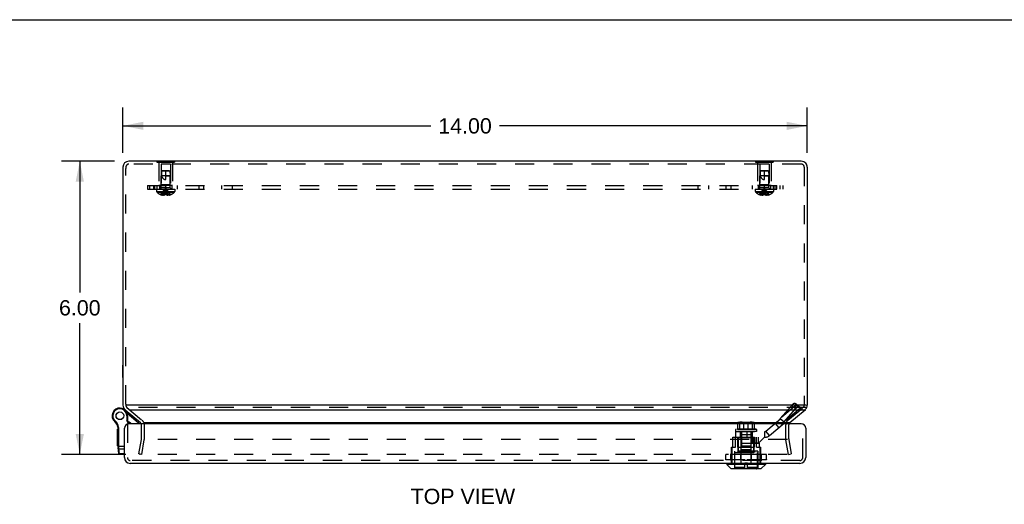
# Model space of a CAD drawing. Header units: inches. Extents: x 0 to 71, y 0 to 45.9.
# Tile 7 of 11: x 15.3 to 35.5, y 36 to 45.9. Entities that reach past the tile are written whole.
import ezdxf

# ---------------------------------------------------------------- set-up
doc = ezdxf.new("R2010")
doc.units = ezdxf.units.IN
doc.header["$LTSCALE"] = 3.902609
doc.header["$MEASUREMENT"] = 0
doc.linetypes.add('HIDDEN', pattern=[0.2, 0.1, -0.1])
doc.layers.get('0').update_dxf_attribs({"linetype": 'CONTINUOUS'})
for name, color, linetype in [('DEFAULT_2', 8, 'HIDDEN'), ('DIMENSIONS', 7, 'CONTINUOUS'), ('DOOR_ASSEMBLY', 7, 'CONTINUOUS'), ('SUBPANEL', 7, 'CONTINUOUS')]:
    doc.layers.add(name, color=color, linetype=linetype)
doc.styles.get("Standard").update_dxf_attribs({"font": 'arial.ttf'})
doc.dimstyles.new('DIMSTYLE_1', dxfattribs={"dimtxt": 0.313043, "dimasz": 0.417391, "dimexe": 0.09, "dimexo": 0.07, "dimgap": 0.0375, "dimtad": 0, "dimtih": 1, "dimtoh": 1, "dimzin": 4, "dimdsep": 46, "dimtxsty": 'Standard', "dimblk": '_FILLED', "dimblk1": '_FILLED', "dimblk2": '_FILLED', "dimcen": 0.09, "dimadec": 3, "dimazin": 1, "dimtfac": 1, "dimtdec": 3, "dimtofl": 0, "dimtmove": 0, "dimatfit": 3, "dimldrblk": '_FILLED', "dimfxl": 0, "dimtolj": 1, "dimtzin": 4, "dimarcsym": 0})

# ---------------------------------------------------------------- blocks, each defined once
blk = doc.blocks.new('_FILLED')
at = {"color": 0, "linetype": 'ByBlock'}
blk.add_solid([(0, 0), (-1, 0.2), (-1, -0.2)], dxfattribs=at)
blk = doc.blocks.new('*D12')
at = {"layer": 'DIMENSIONS', "color": 2, "linetype": 'Continuous'}
for p, q in [((17.272, 43.017), (16.186, 43.017)), ((16.561, 43.017), (16.561, 40.33)), ((16.561, 37.017), (16.561, 39.704)), ((17.506, 37.017), (16.186, 37.017))]:
    blk.add_line(p, q, dxfattribs=at)
at = {"layer": 'DIMENSIONS', "color": 2, "linetype": 'Continuous', "xscale": 0.4173913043, "yscale": 0.4173913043, "zscale": 0.4173913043}
for p, rotation in [((16.561, 43.017), 90), ((16.561, 37.017), 270)]:
    blk.add_blockref('_FILLED', p, dxfattribs=dict(at, rotation=rotation))
at = {"layer": 'DIMENSIONS', "color": 2, "linetype": 'Continuous', "insert": (16.561, 40.174), "char_height": 0.313, "width": 0.85069, "attachment_point": 2, "line_spacing_factor": 0.9}
blk.add_mtext('6.00', dxfattribs=at)
blk = doc.blocks.new('*D13')
at = {"layer": 'DIMENSIONS', "color": 2, "linetype": 'Continuous'}
for p, q in [((17.444, 43.189), (17.444, 44.116)), ((31.444, 43.189), (31.444, 44.116)), ((17.444, 43.741), (23.741, 43.741)), ((31.444, 43.741), (25.148, 43.741))]:
    blk.add_line(p, q, dxfattribs=at)
at = {"layer": 'DIMENSIONS', "color": 2, "linetype": 'Continuous', "xscale": 0.4173913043, "yscale": 0.4173913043, "zscale": 0.4173913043, "rotation": 180}
blk.add_blockref('_FILLED', (17.444, 43.741), dxfattribs=at)
at = {"layer": 'DIMENSIONS', "color": 2, "linetype": 'Continuous', "xscale": 0.4173913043, "yscale": 0.4173913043, "zscale": 0.4173913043}
blk.add_blockref('_FILLED', (31.444, 43.741), dxfattribs=at)
at = {"layer": 'DIMENSIONS', "color": 2, "linetype": 'Continuous', "insert": (24.444, 43.897), "char_height": 0.313, "width": 1.09391, "attachment_point": 2, "line_spacing_factor": 0.9}
blk.add_mtext('14.00', dxfattribs=at)

msp = doc.modelspace()

# ---------------------------------------------------------------- linework, layer by layer
at = {"color": 7, "linetype": 'Continuous'}
for p, q in [((0, 45.913), (70.957, 45.913)), ((18.139, 43.021), (18.139, 43.017)), ((18.139, 43.021), (18.499, 43.021)), ((18.229, 43.021), (18.229, 43.017)), ((18.409, 43.021), (18.409, 43.017)), ((18.499, 43.021), (18.499, 43.017)), ((30.389, 43.021), (30.749, 43.021)), ((30.389, 43.021), (30.389, 43.017)), ((30.479, 43.021), (30.479, 43.017)), ((30.659, 43.021), (30.659, 43.017)), ((30.749, 43.021), (30.749, 43.017)), ((17.44, 38.59), (17.44, 38.846)), ((17.44, 38.846), (17.444, 38.846)), ((17.44, 38.59), (17.444, 38.59)), ((17.506, 38.024), (17.504, 38.024)), ((31.088, 37.669), (31.401, 37.932)), ((17.785, 37.682), (17.785, 37.682))]:
    msp.add_line(p, q, dxfattribs=at)
at = {"color": 3, "linetype": 'Continuous'}
for p, q in [((31.324, 43.017), (17.564, 43.017)), ((17.444, 42.897), (17.444, 38.024)), ((31.444, 42.897), (31.444, 38.024)), ((17.487, 37.932), (17.8, 37.669)), ((31.424, 38.024), (17.506, 38.024)), ((17.57, 37.932), (31.419, 37.932)), ((17.883, 37.669), (31.103, 37.669))]:
    msp.add_line(p, q, dxfattribs=at)
for centre, start, end in [((17.564, 42.897), 90, 180), ((31.324, 42.897), 0, 40.4107), ((17.564, 38.024), 180, 230), ((31.324, 38.024), 338.6316, 360)]:
    msp.add_arc(centre, 0.12, start, end, dxfattribs=at)
at = {"color": 7, "linetype": 'Continuous'}
for centre, radius, start, end in [((31.324, 42.897), 0.12, 40.4107, 90), ((31.324, 38.024), 0.12, 310, 338.6316), ((31.126, 37.623), 0.06, 130, 152.7669)]:
    msp.add_arc(centre, radius, start, end, dxfattribs=at)
at = {"layer": 'DEFAULT_2', "color": 8, "linetype": 'HIDDEN'}
for p, q in [((31.324, 42.957), (17.564, 42.957)), ((18.139, 43.017), (18.139, 43)), ((18.139, 43), (18.499, 43)), ((18.179, 43), (18.179, 42.521)), ((18.224, 42.959), (18.224, 42.531)), ((18.414, 42.959), (18.224, 42.959)), ((18.229, 43.017), (18.229, 43)), ((18.409, 43.017), (18.409, 43)), ((18.414, 42.959), (18.414, 42.531)), ((18.459, 43), (18.459, 42.521)), ((18.499, 43.017), (18.499, 43)), ((30.389, 43.017), (30.389, 43)), ((30.389, 43), (30.749, 43)), ((30.429, 43), (30.429, 42.521)), ((30.664, 42.959), (30.474, 42.959)), ((30.474, 42.959), (30.474, 42.531)), ((30.479, 43.017), (30.479, 43)), ((30.659, 43.017), (30.659, 43)), ((30.664, 42.959), (30.664, 42.531)), ((30.709, 43), (30.709, 42.521)), ((30.749, 43.017), (30.749, 43)), ((17.504, 42.897), (17.504, 42.871)), ((17.504, 38.044), (17.504, 42.871)), ((18.234, 42.811), (18.225, 42.721)), ((18.225, 42.474), (18.225, 42.721)), ((18.413, 42.721), (18.225, 42.721)), ((18.245, 42.821), (18.234, 42.811)), ((18.234, 42.811), (18.24, 42.816)), ((18.404, 42.811), (18.234, 42.811)), ((18.24, 42.816), (18.245, 42.821)), ((18.393, 42.821), (18.245, 42.821)), ((18.319, 42.641), (18.319, 42.821)), ((18.319, 42.721), (18.413, 42.721)), ((18.393, 42.821), (18.404, 42.811)), ((18.404, 42.811), (18.413, 42.721)), ((18.413, 42.474), (18.413, 42.721)), ((30.484, 42.811), (30.475, 42.721)), ((30.663, 42.721), (30.475, 42.721)), ((30.475, 42.474), (30.475, 42.721)), ((30.495, 42.821), (30.484, 42.811)), ((30.484, 42.811), (30.49, 42.816)), ((30.654, 42.811), (30.484, 42.811)), ((30.49, 42.816), (30.495, 42.821)), ((30.643, 42.821), (30.495, 42.821)), ((30.569, 42.641), (30.569, 42.821)), ((30.569, 42.721), (30.663, 42.721)), ((30.643, 42.821), (30.654, 42.811)), ((30.654, 42.811), (30.663, 42.721)), ((30.663, 42.474), (30.663, 42.721)), ((31.384, 42.897), (31.384, 38.024)), ((18.459, 42.521), (18.179, 42.521)), ((18.224, 42.531), (18.214, 42.521)), ((18.414, 42.531), (18.224, 42.531)), ((18.414, 42.531), (18.424, 42.521)), ((30.709, 42.521), (30.429, 42.521)), ((30.474, 42.531), (30.464, 42.521)), ((30.664, 42.531), (30.474, 42.531)), ((30.664, 42.531), (30.674, 42.521)), ((18.133, 42.446), (18.133, 42.4)), ((18.133, 42.446), (18.506, 42.446)), ((18.133, 42.4), (18.506, 42.4)), ((18.139, 42.385), (18.499, 42.385)), ((18.22, 42.333), (18.22, 42.333)), ((18.22, 42.333), (18.221, 42.333)), ((18.304, 42.333), (18.221, 42.333)), ((18.413, 42.474), (18.225, 42.474)), ((18.251, 42.333), (18.251, 42.323)), ((18.284, 42.333), (18.284, 42.318)), ((18.304, 42.333), (18.306, 42.355)), ((18.304, 42.333), (18.304, 42.333)), ((18.304, 42.333), (18.304, 42.323)), ((18.328, 42.397), (18.325, 42.418)), ((18.33, 42.377), (18.328, 42.398)), ((18.332, 42.355), (18.33, 42.377)), ((18.335, 42.333), (18.332, 42.355)), ((18.335, 42.333), (18.335, 42.333)), ((18.335, 42.333), (18.335, 42.323)), ((18.417, 42.333), (18.335, 42.333)), ((18.335, 42.323), (18.337, 42.322)), ((18.354, 42.333), (18.354, 42.318)), ((18.388, 42.333), (18.388, 42.323)), ((18.417, 42.333), (18.418, 42.333)), ((18.418, 42.333), (18.419, 42.333)), ((18.506, 42.446), (18.506, 42.4)), ((30.383, 42.446), (30.756, 42.446)), ((30.383, 42.446), (30.383, 42.4)), ((30.383, 42.4), (30.756, 42.4)), ((30.389, 42.385), (30.749, 42.385)), ((30.47, 42.333), (30.47, 42.333)), ((30.471, 42.333), (30.47, 42.333)), ((30.554, 42.333), (30.471, 42.333)), ((30.663, 42.474), (30.475, 42.474)), ((30.501, 42.333), (30.501, 42.323)), ((30.534, 42.333), (30.534, 42.318)), ((30.554, 42.333), (30.556, 42.355)), ((30.554, 42.333), (30.554, 42.323)), ((30.554, 42.333), (30.554, 42.333)), ((30.579, 42.333), (30.574, 42.333)), ((30.578, 42.397), (30.575, 42.418)), ((30.58, 42.377), (30.578, 42.398)), ((30.579, 42.333), (30.585, 42.333)), ((30.582, 42.355), (30.58, 42.377)), ((30.585, 42.333), (30.582, 42.355)), ((30.667, 42.333), (30.585, 42.333)), ((30.585, 42.333), (30.585, 42.323)), ((30.585, 42.333), (30.585, 42.333)), ((30.604, 42.333), (30.604, 42.318)), ((30.638, 42.333), (30.638, 42.323)), ((30.668, 42.333), (30.667, 42.333)), ((30.668, 42.333), (30.669, 42.333)), ((30.756, 42.446), (30.756, 42.4)), ((17.504, 38.044), (17.504, 38.024)), ((17.526, 37.978), (17.839, 37.715)), ((31.419, 37.978), (17.57, 37.978)), ((31.049, 37.715), (31.363, 37.978)), ((17.822, 37.335), (17.822, 37.623)), ((17.882, 37.335), (17.882, 37.623)), ((31.006, 37.335), (31.006, 37.623)), ((31.066, 37.335), (31.066, 37.623)), ((17.769, 37.027), (17.821, 37.324)), ((17.828, 37.017), (17.88, 37.314)), ((31.039, 37.324), (17.894, 37.324)), ((31.061, 37.017), (31.008, 37.314)), ((31.067, 37.324), (31.12, 37.027)), ((17.828, 37.017), (17.769, 37.027)), ((31.037, 37.017), (17.798, 37.017)), ((31.061, 37.017), (31.12, 37.027))]:
    msp.add_line(p, q, dxfattribs=at)
for points in [[(18.234, 42.811), (18.233, 42.8), (18.233, 42.788), (18.232, 42.776), (18.232, 42.765), (18.232, 42.753), (18.233, 42.742), (18.234, 42.731), (18.235, 42.721)], [(18.235, 42.721), (18.237, 42.714), (18.239, 42.707), (18.242, 42.7), (18.245, 42.694), (18.247, 42.689), (18.25, 42.684), (18.253, 42.679), (18.256, 42.675), (18.259, 42.671), (18.262, 42.667), (18.266, 42.664), (18.269, 42.661), (18.272, 42.658), (18.275, 42.656), (18.278, 42.654), (18.282, 42.651), (18.285, 42.65), (18.288, 42.648), (18.292, 42.646), (18.295, 42.645), (18.299, 42.644), (18.303, 42.643), (18.307, 42.642), (18.311, 42.642), (18.315, 42.641), (18.319, 42.641)], [(30.484, 42.811), (30.483, 42.8), (30.483, 42.788), (30.482, 42.776), (30.482, 42.765), (30.482, 42.753), (30.483, 42.742), (30.484, 42.731), (30.485, 42.721)], [(30.485, 42.721), (30.487, 42.714), (30.489, 42.707), (30.492, 42.7), (30.495, 42.694), (30.497, 42.689), (30.5, 42.684), (30.503, 42.679), (30.506, 42.675), (30.509, 42.671), (30.512, 42.667), (30.516, 42.664), (30.519, 42.661), (30.522, 42.658), (30.525, 42.656), (30.528, 42.654), (30.532, 42.651), (30.535, 42.65), (30.538, 42.648), (30.542, 42.646), (30.545, 42.645), (30.549, 42.644), (30.553, 42.643), (30.557, 42.642), (30.561, 42.642), (30.565, 42.641), (30.569, 42.641)], [(18.22, 42.333), (18.234, 42.355), (18.248, 42.377), (18.264, 42.398), (18.281, 42.418), (18.3, 42.438), (18.319, 42.457)], [(18.251, 42.333), (18.26, 42.355), (18.27, 42.377), (18.281, 42.397), (18.293, 42.418), (18.306, 42.438), (18.319, 42.457)], [(18.284, 42.318), (18.28, 42.318), (18.276, 42.319), (18.272, 42.319), (18.268, 42.32), (18.264, 42.32), (18.259, 42.321), (18.255, 42.322), (18.251, 42.323)], [(18.284, 42.333), (18.289, 42.355), (18.294, 42.377), (18.3, 42.397), (18.306, 42.418), (18.312, 42.438), (18.319, 42.457)], [(18.304, 42.323), (18.301, 42.322), (18.299, 42.321), (18.296, 42.32), (18.294, 42.32), (18.291, 42.319), (18.289, 42.319), (18.287, 42.318), (18.284, 42.318)], [(18.335, 42.333), (18.329, 42.333), (18.324, 42.333), (18.319, 42.333), (18.314, 42.333), (18.309, 42.333), (18.304, 42.333)], [(18.306, 42.355), (18.308, 42.377), (18.311, 42.398), (18.313, 42.418), (18.316, 42.438), (18.319, 42.457)], [(18.308, 42.377), (18.311, 42.397), (18.313, 42.418), (18.316, 42.438), (18.319, 42.457)], [(18.354, 42.333), (18.349, 42.355), (18.344, 42.377), (18.338, 42.397), (18.332, 42.418), (18.326, 42.438), (18.319, 42.457)], [(18.325, 42.418), (18.322, 42.438), (18.319, 42.457)], [(18.325, 42.418), (18.322, 42.438), (18.319, 42.457)], [(18.388, 42.333), (18.378, 42.355), (18.368, 42.377), (18.357, 42.397), (18.345, 42.418), (18.332, 42.438), (18.319, 42.457)], [(18.418, 42.333), (18.405, 42.355), (18.39, 42.377), (18.374, 42.398), (18.357, 42.418), (18.339, 42.438), (18.319, 42.457)], [(18.354, 42.318), (18.352, 42.318), (18.349, 42.319), (18.347, 42.319), (18.344, 42.32), (18.342, 42.32), (18.339, 42.321), (18.337, 42.322)], [(18.388, 42.323), (18.383, 42.322), (18.379, 42.321), (18.374, 42.32), (18.37, 42.32), (18.366, 42.319), (18.362, 42.319), (18.358, 42.318), (18.354, 42.318)], [(30.47, 42.333), (30.484, 42.355), (30.498, 42.377), (30.514, 42.398), (30.531, 42.418), (30.55, 42.438), (30.569, 42.457)], [(30.501, 42.333), (30.51, 42.355), (30.52, 42.377), (30.531, 42.397), (30.543, 42.418), (30.556, 42.438), (30.569, 42.457)], [(30.534, 42.318), (30.53, 42.318), (30.526, 42.319), (30.522, 42.319), (30.518, 42.32), (30.514, 42.32), (30.509, 42.321), (30.505, 42.322), (30.501, 42.323)], [(30.534, 42.333), (30.539, 42.355), (30.544, 42.377), (30.55, 42.397), (30.556, 42.418), (30.562, 42.438), (30.569, 42.457)], [(30.554, 42.323), (30.551, 42.322), (30.549, 42.321), (30.546, 42.32), (30.544, 42.32), (30.541, 42.319), (30.539, 42.319), (30.537, 42.318), (30.534, 42.318)], [(30.554, 42.333), (30.559, 42.333), (30.564, 42.333), (30.569, 42.333), (30.574, 42.333)], [(30.556, 42.355), (30.558, 42.377), (30.561, 42.398), (30.563, 42.418), (30.566, 42.438), (30.569, 42.457)], [(30.558, 42.377), (30.561, 42.397), (30.563, 42.418), (30.566, 42.438), (30.569, 42.457)], [(30.668, 42.333), (30.655, 42.355), (30.64, 42.377), (30.624, 42.398), (30.607, 42.418), (30.589, 42.438), (30.569, 42.457)], [(30.638, 42.333), (30.628, 42.355), (30.618, 42.377), (30.607, 42.397), (30.595, 42.418), (30.582, 42.438), (30.569, 42.457)], [(30.604, 42.333), (30.599, 42.355), (30.594, 42.377), (30.588, 42.397), (30.582, 42.418), (30.576, 42.438), (30.569, 42.457)], [(30.575, 42.418), (30.572, 42.438), (30.569, 42.457)], [(30.575, 42.418), (30.572, 42.438), (30.569, 42.457)], [(30.604, 42.318), (30.602, 42.318), (30.599, 42.319), (30.597, 42.319), (30.594, 42.32), (30.592, 42.32), (30.589, 42.321), (30.587, 42.322), (30.585, 42.323)], [(30.638, 42.323), (30.633, 42.322), (30.629, 42.321), (30.624, 42.32), (30.62, 42.32), (30.616, 42.319), (30.612, 42.319), (30.608, 42.318), (30.604, 42.318)], [(17.79, 37.025), (17.79, 37.025), (17.79, 37.026)], [(17.79, 37.023), (17.79, 37.024), (17.79, 37.025)], [(17.798, 37.017), (17.797, 37.017), (17.797, 37.017), (17.796, 37.017), (17.795, 37.017), (17.795, 37.018), (17.794, 37.018), (17.793, 37.018), (17.793, 37.019), (17.792, 37.019), (17.792, 37.02), (17.791, 37.02), (17.791, 37.021), (17.791, 37.021), (17.79, 37.022), (17.79, 37.023), (17.79, 37.023)]]:
    msp.add_lwpolyline(points, dxfattribs=at)
for centre, radius, start, end in [((17.564, 42.897), 0.06, 90, 180), ((31.324, 42.897), 0.06, 0, 90), ((18.153, 42.4), 0.02, 180, 226.4862), ((18.319, 42.575), 0.262, 226.4862, 247.6643), ((18.197, 42.474), 0.0282, 270, 360), ((18.319, 42.575), 0.261, 247.9106, 254.8059), ((18.319, 42.575), 0.261, 285.1941, 292.0894), ((18.441, 42.474), 0.0282, 180, 270), ((18.319, 42.575), 0.262, 292.3357, 313.5138), ((18.486, 42.4), 0.02, 313.5138, 360), ((30.403, 42.4), 0.02, 180, 226.4862), ((30.569, 42.575), 0.262, 226.4862, 247.6643), ((30.447, 42.474), 0.0282, 270, 360), ((30.569, 42.575), 0.261, 247.9106, 254.8059), ((30.569, 42.575), 0.261, 285.1941, 292.0894), ((30.691, 42.474), 0.0282, 180, 270), ((30.569, 42.575), 0.262, 292.3357, 313.5138), ((30.736, 42.4), 0.02, 313.5138, 360), ((17.564, 38.024), 0.06, 180, 230), ((31.324, 38.024), 0.06, 310, 360), ((17.762, 37.623), 0.12, 0, 50), ((31.126, 37.623), 0.12, 130, 180), ((17.762, 37.623), 0.06, 0.6789, 50), ((31.126, 37.623), 0.06, 152.7669, 180), ((17.762, 37.335), 0.06, 350, 360), ((17.762, 37.335), 0.12, 350, 360), ((31.126, 37.335), 0.12, 180, 190), ((31.126, 37.335), 0.06, 180, 190)]:
    msp.add_arc(centre, radius, start, end, dxfattribs=at)
at = {"layer": 'DOOR_ASSEMBLY', "color": 7, "linetype": 'Continuous'}
for p, q in [((17.439, 37.955), (17.439, 37.955)), ((17.506, 37.905), (17.511, 37.912)), ((17.245, 37.729), (17.256, 37.735)), ((17.245, 37.729), (17.256, 37.735)), ((17.245, 37.729), (17.245, 37.729)), ((17.256, 37.735), (17.256, 37.735)), ((17.275, 37.693), (17.284, 37.703)), ((17.526, 37.808), (17.526, 37.71)), ((17.539, 37.808), (17.526, 37.808)), ((17.539, 37.713), (17.526, 37.71)), ((17.561, 37.643), (17.526, 37.71)), ((17.757, 37.666), (17.531, 37.856)), ((17.539, 37.808), (17.539, 37.713)), ((17.575, 37.643), (17.539, 37.713)), ((17.334, 37.193), (17.334, 37.534)), ((17.344, 37.534), (17.334, 37.534)), ((17.344, 37.525), (17.334, 37.525)), ((17.344, 37.474), (17.334, 37.474)), ((17.342, 37.572), (17.355, 37.574)), ((17.344, 37.176), (17.344, 37.553)), ((17.344, 37.553), (17.357, 37.553)), ((17.357, 37.173), (17.357, 37.553)), ((17.344, 37.465), (17.334, 37.465)), ((17.344, 37.395), (17.334, 37.395)), ((17.344, 37.194), (17.334, 37.194)), ((17.344, 37.193), (17.334, 37.193)), ((17.344, 37.188), (17.474, 37.188)), ((17.362, 37.036), (17.345, 37.159)), ((17.353, 37.173), (17.354, 37.173)), ((17.354, 37.173), (17.354, 37.173)), ((17.354, 37.173), (17.355, 37.173)), ((17.354, 37.173), (17.354, 37.173)), ((17.355, 37.173), (17.356, 37.173)), ((17.355, 37.173), (17.355, 37.173)), ((17.356, 37.173), (17.357, 37.173)), ((17.356, 37.173), (17.356, 37.173)), ((17.357, 37.171), (17.357, 37.173)), ((17.357, 37.17), (17.357, 37.171)), ((17.357, 37.169), (17.357, 37.17)), ((17.357, 37.167), (17.357, 37.169)), ((17.357, 37.166), (17.357, 37.167)), ((17.357, 37.165), (17.357, 37.166)), ((17.357, 37.164), (17.357, 37.165)), ((17.357, 37.163), (17.357, 37.164)), ((17.357, 37.161), (17.357, 37.163)), ((17.357, 37.16), (17.357, 37.161)), ((17.357, 37.159), (17.357, 37.16)), ((17.357, 37.158), (17.357, 37.159)), ((17.358, 37.155), (17.357, 37.156)), ((17.358, 37.154), (17.358, 37.155)), ((17.36, 37.132), (17.358, 37.154)), ((17.374, 37.031), (17.36, 37.132)), ((17.36, 37.132), (17.474, 37.132)), ((17.362, 37.036), (17.362, 37.036)), ((17.375, 37.025), (17.374, 37.031)), ((17.474, 37.031), (17.374, 37.031)), ((17.474, 37.025), (17.375, 37.025)), ((18.281, 36.829), (18.281, 36.833)), ((18.537, 36.829), (18.281, 36.829)), ((18.537, 36.829), (18.537, 36.833)), ((29.802, 36.83), (30.59, 36.83)), ((29.802, 36.83), (29.802, 36.811)), ((30.59, 36.811), (29.802, 36.811)), ((29.802, 36.811), (29.885, 36.728)), ((29.885, 36.728), (30.506, 36.728)), ((29.89, 36.726), (30.501, 36.726)), ((30.59, 36.811), (30.506, 36.728)), ((30.59, 36.83), (30.59, 36.811))]:
    msp.add_line(p, q, dxfattribs=at)
at = {"layer": 'DOOR_ASSEMBLY', "color": 8, "linetype": 'HIDDEN'}
for p, q in [((30.599, 37.494), (31.239, 38.031)), ((30.675, 37.404), (31.315, 37.941)), ((31.228, 38.031), (30.895, 37.752)), ((30.895, 37.752), (31.128, 38.021)), ((31.31, 37.963), (30.977, 37.684)), ((30.977, 37.684), (31.209, 37.953)), ((31.128, 38.021), (31.209, 37.953)), ((31.203, 38.057), (31.284, 37.989)), ((31.204, 38.056), (31.285, 37.988)), ((31.204, 38.056), (31.228, 38.031)), ((31.228, 38.031), (31.31, 37.963)), ((31.239, 38.031), (31.315, 37.941)), ((31.285, 37.988), (31.31, 37.963)), ((31.311, 37.961), (31.31, 37.963)), ((30.035, 37.675), (30.356, 37.675)), ((30.895, 37.752), (30.977, 37.684)), ((17.534, 37.643), (17.534, 36.953)), ((29.976, 37.487), (30.579, 37.487)), ((29.976, 37.487), (29.976, 37.369)), ((29.991, 37.535), (29.981, 37.526)), ((30.411, 37.526), (29.981, 37.526)), ((29.981, 37.526), (29.981, 37.489)), ((30.411, 37.489), (29.981, 37.489)), ((30.401, 37.535), (29.991, 37.535)), ((30.367, 37.665), (30.024, 37.665)), ((30.024, 37.535), (30.024, 37.665)), ((30.054, 37.671), (30.337, 37.671)), ((30.054, 37.665), (30.054, 37.671)), ((30.061, 37.664), (30.061, 37.665)), ((30.061, 37.664), (30.33, 37.664)), ((30.064, 37.535), (30.064, 37.665)), ((30.068, 37.663), (30.068, 37.664)), ((30.068, 37.663), (30.323, 37.663)), ((30.076, 37.662), (30.076, 37.663)), ((30.076, 37.662), (30.315, 37.662)), ((30.076, 37.487), (30.076, 37.369)), ((30.083, 37.671), (30.087, 37.67)), ((30.101, 37.489), (30.101, 37.189)), ((30.151, 37.535), (30.151, 37.665)), ((30.212, 37.487), (30.212, 37.369)), ((30.24, 37.535), (30.24, 37.665)), ((30.291, 37.489), (30.291, 37.189)), ((30.315, 37.662), (30.315, 37.663)), ((30.316, 37.487), (30.316, 37.369)), ((30.323, 37.663), (30.323, 37.664)), ((30.327, 37.535), (30.327, 37.665)), ((30.33, 37.664), (30.33, 37.665)), ((30.337, 37.665), (30.337, 37.671)), ((30.367, 37.535), (30.367, 37.665)), ((30.401, 37.535), (30.411, 37.526)), ((30.411, 37.526), (30.411, 37.489)), ((30.579, 37.369), (30.579, 37.487)), ((30.675, 37.404), (30.599, 37.494)), ((30.789, 37.653), (30.864, 37.563)), ((31.354, 36.953), (31.354, 37.643)), ((29.922, 37.369), (29.976, 37.369)), ((29.922, 37.169), (29.922, 37.369)), ((29.976, 37.369), (30.579, 37.369)), ((29.981, 37.169), (29.981, 37.369)), ((30.025, 37.169), (30.025, 37.369)), ((30.033, 37.081), (30.033, 37.369)), ((30.041, 37.361), (30.079, 37.361)), ((30.041, 37.071), (30.041, 37.361)), ((30.079, 37.426), (30.313, 37.426)), ((30.079, 37.361), (30.079, 37.426)), ((30.094, 37.361), (30.094, 37.426)), ((30.094, 37.361), (30.297, 37.361)), ((30.095, 37.25), (30.095, 37.369)), ((30.096, 37.118), (30.096, 37.426)), ((30.296, 37.118), (30.296, 37.426)), ((30.297, 37.361), (30.297, 37.426)), ((30.313, 37.361), (30.313, 37.426)), ((30.313, 37.361), (30.351, 37.361)), ((30.324, 37.25), (30.324, 37.369)), ((30.351, 37.071), (30.351, 37.361)), ((30.366, 37.169), (30.366, 37.369)), ((30.369, 37.369), (30.369, 37.251)), ((30.41, 37.169), (30.41, 37.369)), ((30.448, 37.251), (30.566, 37.361)), ((30.451, 37.25), (30.451, 37.369)), ((30.566, 37.369), (30.566, 37.361)), ((29.894, 37.169), (29.981, 37.169)), ((29.894, 36.833), (29.894, 37.169)), ((29.911, 36.833), (29.911, 37.169)), ((30.433, 37.081), (29.958, 37.081)), ((29.958, 37.081), (29.958, 36.726)), ((30.021, 37.071), (30.371, 37.071)), ((30.021, 37.055), (30.021, 37.071)), ((30.025, 37.169), (30.366, 37.169)), ((30.095, 37.25), (30.47, 37.25)), ((30.095, 36.833), (30.095, 37.169)), ((30.096, 37.118), (30.296, 37.118)), ((30.291, 37.189), (30.101, 37.189)), ((30.296, 36.833), (30.296, 37.169)), ((30.359, 37.081), (30.359, 37.25)), ((30.448, 37.251), (30.369, 37.251)), ((30.371, 37.055), (30.371, 37.071)), ((30.41, 37.169), (30.497, 37.169)), ((30.433, 37.081), (30.433, 36.726)), ((30.47, 37.169), (30.47, 37.25)), ((30.48, 36.833), (30.48, 37.169)), ((30.497, 36.833), (30.497, 37.169)), ((31.294, 36.893), (17.594, 36.893)), ((30.612, 37.014), (29.779, 37.014)), ((29.779, 36.91), (29.779, 37.014)), ((29.779, 36.91), (29.779, 37.014)), ((29.779, 36.91), (30.612, 36.91)), ((29.78, 36.91), (29.78, 37.014)), ((30.61, 37.017), (29.782, 37.017)), ((30.61, 36.908), (29.782, 36.908)), ((29.881, 36.91), (29.881, 37.014)), ((29.895, 36.91), (29.895, 37.014)), ((29.897, 36.91), (29.897, 37.014)), ((29.966, 37.055), (30.426, 37.055)), ((29.966, 36.747), (29.966, 37.055)), ((30.087, 36.91), (30.087, 37.014)), ((30.089, 36.91), (30.089, 37.014)), ((30.302, 36.91), (30.302, 37.014)), ((30.304, 36.91), (30.304, 37.014)), ((30.426, 36.747), (30.426, 37.055)), ((30.494, 36.91), (30.494, 37.014)), ((30.496, 36.91), (30.496, 37.014)), ((30.511, 36.91), (30.511, 37.014)), ((30.611, 36.91), (30.611, 37.014)), ((30.612, 36.91), (30.612, 37.014)), ((30.612, 36.91), (30.612, 37.014)), ((30.166, 36.747), (29.966, 36.747)), ((30.166, 36.843), (30.225, 36.843)), ((30.166, 36.726), (30.166, 36.843)), ((30.225, 36.726), (30.225, 36.843)), ((30.426, 36.747), (30.225, 36.747))]:
    msp.add_line(p, q, dxfattribs=at)
at = {"layer": 'DOOR_ASSEMBLY', "color": 3, "linetype": 'Continuous'}
for p, q in [((17.474, 36.953), (17.474, 37.553)), ((31.324, 37.643), (17.564, 37.643)), ((31.414, 37.553), (31.414, 36.953)), ((31.294, 36.833), (17.594, 36.833))]:
    msp.add_line(p, q, dxfattribs=at)
at = {"layer": 'DOOR_ASSEMBLY', "color": 8, "linetype": 'HIDDEN'}
for points in [[(31.201, 38.058), (31.2, 38.059), (31.199, 38.059), (31.198, 38.06), (31.197, 38.06), (31.196, 38.06), (31.195, 38.061), (31.194, 38.061), (31.192, 38.061), (31.191, 38.061), (31.19, 38.061), (31.188, 38.061), (31.187, 38.061), (31.186, 38.06), (31.184, 38.06), (31.183, 38.06), (31.181, 38.06), (31.18, 38.059), (31.178, 38.059), (31.176, 38.058), (31.175, 38.057), (31.173, 38.057), (31.171, 38.056), (31.17, 38.055), (31.168, 38.054), (31.166, 38.053), (31.165, 38.052), (31.163, 38.051), (31.161, 38.05), (31.159, 38.049), (31.157, 38.048), (31.156, 38.047), (31.154, 38.045), (31.152, 38.044), (31.15, 38.043), (31.149, 38.041), (31.147, 38.04), (31.145, 38.038), (31.143, 38.037), (31.141, 38.035), (31.14, 38.033), (31.138, 38.032), (31.136, 38.03), (31.135, 38.028), (31.133, 38.027), (31.131, 38.025), (31.13, 38.023), (31.128, 38.021)], [(31.201, 38.058), (31.202, 38.057), (31.203, 38.057)], [(31.203, 38.057), (31.203, 38.057), (31.204, 38.056)], [(31.283, 37.99), (31.282, 37.991), (31.281, 37.991), (31.28, 37.992), (31.279, 37.992), (31.278, 37.992), (31.276, 37.993), (31.275, 37.993), (31.274, 37.993), (31.273, 37.993), (31.271, 37.993), (31.27, 37.993), (31.269, 37.993), (31.267, 37.993), (31.266, 37.992), (31.264, 37.992), (31.263, 37.992), (31.261, 37.991), (31.259, 37.991), (31.258, 37.99), (31.256, 37.99), (31.255, 37.989), (31.253, 37.988), (31.251, 37.987), (31.249, 37.986), (31.248, 37.985), (31.246, 37.985), (31.244, 37.983), (31.243, 37.982), (31.241, 37.981), (31.239, 37.98), (31.237, 37.979), (31.235, 37.978), (31.234, 37.976), (31.232, 37.975), (31.23, 37.973), (31.228, 37.972), (31.226, 37.97), (31.225, 37.969), (31.223, 37.967), (31.221, 37.966), (31.219, 37.964), (31.218, 37.962), (31.216, 37.96), (31.214, 37.959), (31.213, 37.957), (31.211, 37.955), (31.209, 37.953)], [(31.239, 38.031), (31.239, 38.031), (31.238, 38.031), (31.238, 38.03), (31.237, 38.03), (31.236, 38.03), (31.236, 38.03), (31.235, 38.03), (31.234, 38.03), (31.233, 38.03), (31.232, 38.03), (31.232, 38.03), (31.231, 38.031), (31.229, 38.031), (31.228, 38.031)], [(31.254, 38.01), (31.255, 38.009), (31.256, 38.008), (31.257, 38.007), (31.258, 38.006), (31.259, 38.005), (31.26, 38.004), (31.261, 38.003), (31.262, 38.003), (31.263, 38.002), (31.264, 38.001), (31.265, 38), (31.265, 38), (31.266, 37.999), (31.266, 37.998), (31.267, 37.998), (31.267, 37.997), (31.268, 37.997), (31.268, 37.996), (31.269, 37.996), (31.269, 37.996), (31.269, 37.995), (31.27, 37.995), (31.27, 37.995), (31.27, 37.995), (31.27, 37.995), (31.27, 37.994)], [(31.283, 37.99), (31.284, 37.99), (31.284, 37.989)], [(31.284, 37.989), (31.284, 37.989), (31.285, 37.988)], [(31.315, 37.941), (31.316, 37.941), (31.316, 37.942), (31.316, 37.943), (31.316, 37.943), (31.317, 37.944), (31.317, 37.945), (31.316, 37.946), (31.316, 37.947), (31.316, 37.948), (31.316, 37.95), (31.315, 37.951), (31.315, 37.953), (31.314, 37.954), (31.314, 37.956), (31.313, 37.958), (31.312, 37.959), (31.311, 37.962)], [(31.312, 37.96), (31.313, 37.958), (31.313, 37.957), (31.314, 37.955), (31.314, 37.954), (31.315, 37.952), (31.315, 37.951), (31.316, 37.95)], [(31.316, 37.947), (31.316, 37.946), (31.317, 37.945), (31.317, 37.945), (31.316, 37.944), (31.316, 37.943), (31.316, 37.942), (31.316, 37.942), (31.315, 37.941), (31.315, 37.941)], [(30.035, 37.675), (30.034, 37.675), (30.032, 37.675), (30.031, 37.674), (30.03, 37.674), (30.029, 37.673), (30.028, 37.672), (30.027, 37.671), (30.026, 37.67), (30.025, 37.669), (30.025, 37.668), (30.024, 37.666), (30.024, 37.665)], [(30.073, 37.675), (30.072, 37.675), (30.071, 37.675), (30.07, 37.674), (30.069, 37.674), (30.068, 37.673), (30.067, 37.672), (30.066, 37.671), (30.066, 37.67), (30.065, 37.669), (30.065, 37.668), (30.064, 37.666), (30.064, 37.665)], [(30.114, 37.675), (30.108, 37.675), (30.101, 37.674), (30.094, 37.674), (30.088, 37.674), (30.081, 37.675), (30.076, 37.675)], [(30.076, 37.675), (30.077, 37.675), (30.078, 37.675), (30.079, 37.675), (30.08, 37.675), (30.083, 37.674)], [(30.076, 37.675), (30.076, 37.675), (30.077, 37.675), (30.077, 37.674), (30.078, 37.674), (30.078, 37.673), (30.079, 37.672), (30.079, 37.672), (30.079, 37.671)], [(30.101, 37.674), (30.106, 37.675), (30.108, 37.675), (30.11, 37.675), (30.112, 37.675), (30.114, 37.675)], [(30.114, 37.675), (30.114, 37.675), (30.115, 37.675), (30.115, 37.674), (30.116, 37.674), (30.116, 37.673), (30.116, 37.672), (30.116, 37.672), (30.116, 37.671)], [(30.155, 37.675), (30.154, 37.675), (30.154, 37.675), (30.153, 37.674), (30.153, 37.674), (30.153, 37.673), (30.152, 37.672), (30.152, 37.671), (30.152, 37.67), (30.152, 37.669), (30.151, 37.668), (30.151, 37.666), (30.151, 37.665)], [(30.237, 37.675), (30.237, 37.675), (30.237, 37.675), (30.238, 37.674), (30.238, 37.674), (30.238, 37.673), (30.239, 37.672), (30.239, 37.671), (30.239, 37.67), (30.239, 37.669), (30.24, 37.668), (30.24, 37.666), (30.24, 37.665)], [(30.277, 37.675), (30.277, 37.675), (30.276, 37.675), (30.276, 37.674), (30.275, 37.674), (30.275, 37.673), (30.275, 37.672), (30.275, 37.672), (30.275, 37.671)], [(30.315, 37.675), (30.31, 37.675), (30.303, 37.674), (30.297, 37.674), (30.29, 37.674), (30.283, 37.675), (30.277, 37.675)], [(30.285, 37.675), (30.283, 37.675), (30.281, 37.675), (30.279, 37.675), (30.277, 37.675)], [(30.315, 37.675), (30.315, 37.675), (30.313, 37.675), (30.312, 37.675), (30.311, 37.675)], [(30.316, 37.675), (30.315, 37.675), (30.314, 37.675), (30.314, 37.674), (30.313, 37.674), (30.313, 37.673), (30.313, 37.672), (30.312, 37.672), (30.312, 37.671)], [(30.318, 37.675), (30.319, 37.675), (30.32, 37.675), (30.321, 37.674), (30.322, 37.674), (30.323, 37.673), (30.324, 37.672), (30.325, 37.671), (30.326, 37.67), (30.326, 37.669), (30.326, 37.668), (30.327, 37.666), (30.327, 37.665)], [(30.356, 37.675), (30.357, 37.675), (30.359, 37.675), (30.36, 37.674), (30.361, 37.674), (30.362, 37.673), (30.364, 37.672), (30.365, 37.671), (30.365, 37.67), (30.366, 37.669), (30.367, 37.668), (30.367, 37.666), (30.367, 37.665)], [(30.789, 37.653), (30.802, 37.665), (30.816, 37.677), (30.83, 37.689), (30.843, 37.701), (30.856, 37.714), (30.869, 37.726), (30.882, 37.739), (30.895, 37.752)], [(30.864, 37.563), (30.873, 37.57), (30.882, 37.578), (30.891, 37.586), (30.899, 37.594), (30.908, 37.603), (30.916, 37.611), (30.924, 37.62), (30.932, 37.628), (30.94, 37.637), (30.948, 37.646), (30.955, 37.655), (30.962, 37.665), (30.97, 37.674), (30.977, 37.684)], [(30.079, 37.671), (30.08, 37.671), (30.081, 37.671), (30.083, 37.671)], [(30.083, 37.674), (30.085, 37.674), (30.087, 37.674), (30.089, 37.674), (30.092, 37.674), (30.094, 37.674), (30.096, 37.674), (30.099, 37.674), (30.101, 37.674)], [(30.087, 37.67), (30.089, 37.67), (30.091, 37.67), (30.093, 37.67), (30.096, 37.67), (30.098, 37.67), (30.1, 37.67), (30.103, 37.67), (30.109, 37.671)], [(30.109, 37.671), (30.111, 37.671), (30.113, 37.671), (30.115, 37.671), (30.116, 37.671)], [(30.289, 37.67), (30.284, 37.671), (30.282, 37.671), (30.28, 37.671), (30.278, 37.671), (30.277, 37.671), (30.275, 37.671)], [(30.311, 37.675), (30.308, 37.674), (30.306, 37.674), (30.304, 37.674), (30.302, 37.674), (30.3, 37.674), (30.297, 37.674), (30.295, 37.674), (30.292, 37.674), (30.29, 37.674), (30.285, 37.675)], [(30.304, 37.67), (30.302, 37.67), (30.3, 37.67), (30.298, 37.67), (30.295, 37.67), (30.293, 37.67), (30.291, 37.67), (30.289, 37.67)], [(30.312, 37.671), (30.311, 37.671), (30.31, 37.671), (30.308, 37.671), (30.304, 37.67)], [(29.781, 37.017), (29.781, 37.017), (29.78, 37.016), (29.78, 37.016), (29.779, 37.016), (29.779, 37.015), (29.779, 37.015), (29.779, 37.014)], [(29.779, 37.014), (29.779, 37.015), (29.779, 37.015), (29.779, 37.016), (29.78, 37.016), (29.78, 37.016), (29.781, 37.017), (29.781, 37.017), (29.782, 37.017)], [(29.781, 36.908), (29.781, 36.908), (29.78, 36.908), (29.78, 36.908), (29.779, 36.909), (29.779, 36.909), (29.779, 36.91), (29.779, 36.91)], [(29.779, 36.91), (29.779, 36.91), (29.779, 36.909), (29.779, 36.909), (29.78, 36.908), (29.78, 36.908), (29.781, 36.908), (29.781, 36.908), (29.782, 36.908)], [(29.782, 37.017), (29.781, 37.017), (29.781, 37.017), (29.781, 37.016), (29.78, 37.016), (29.78, 37.016), (29.78, 37.015), (29.78, 37.015), (29.78, 37.014)], [(29.782, 36.908), (29.781, 36.908), (29.781, 36.908), (29.781, 36.908), (29.78, 36.908), (29.78, 36.909), (29.78, 36.909), (29.78, 36.91), (29.78, 36.91)], [(29.898, 37.017), (29.897, 37.017), (29.897, 37.017), (29.897, 37.016), (29.896, 37.016), (29.896, 37.016), (29.896, 37.015), (29.895, 37.015), (29.895, 37.014)], [(29.898, 36.908), (29.897, 36.908), (29.897, 36.908), (29.897, 36.908), (29.896, 36.908), (29.896, 36.909), (29.896, 36.909), (29.895, 36.91), (29.895, 36.91)], [(29.898, 37.017), (29.898, 37.017), (29.898, 37.017), (29.898, 37.016), (29.897, 37.016), (29.897, 37.016), (29.897, 37.015), (29.897, 37.015), (29.897, 37.014)], [(29.898, 36.908), (29.898, 36.908), (29.898, 36.908), (29.898, 36.908), (29.897, 36.908), (29.897, 36.909), (29.897, 36.909), (29.897, 36.91), (29.897, 36.91)], [(30.089, 37.017), (30.088, 37.017), (30.088, 37.017), (30.088, 37.016), (30.087, 37.016), (30.087, 37.016), (30.087, 37.015), (30.087, 37.015), (30.087, 37.014)], [(30.089, 36.908), (30.088, 36.908), (30.088, 36.908), (30.088, 36.908), (30.087, 36.908), (30.087, 36.909), (30.087, 36.909), (30.087, 36.91), (30.087, 36.91)], [(30.089, 37.017), (30.089, 37.017), (30.089, 37.017), (30.089, 37.016), (30.089, 37.016), (30.089, 37.016), (30.089, 37.015), (30.089, 37.015), (30.089, 37.014)], [(30.089, 36.908), (30.089, 36.908), (30.089, 36.908), (30.089, 36.908), (30.089, 36.908), (30.089, 36.909), (30.089, 36.909), (30.089, 36.91), (30.089, 36.91)], [(30.302, 37.017), (30.303, 37.017), (30.303, 37.017), (30.303, 37.016), (30.304, 37.016), (30.304, 37.016), (30.304, 37.015), (30.304, 37.015), (30.304, 37.014)], [(30.302, 37.017), (30.302, 37.017), (30.302, 37.017), (30.302, 37.016), (30.302, 37.016), (30.302, 37.016), (30.302, 37.015), (30.302, 37.015), (30.302, 37.014)], [(30.302, 36.908), (30.303, 36.908), (30.303, 36.908), (30.303, 36.908), (30.304, 36.908), (30.304, 36.909), (30.304, 36.909), (30.304, 36.91), (30.304, 36.91)], [(30.302, 36.908), (30.302, 36.908), (30.302, 36.908), (30.302, 36.908), (30.302, 36.908), (30.302, 36.909), (30.302, 36.909), (30.302, 36.91), (30.302, 36.91)], [(30.493, 37.017), (30.494, 37.017), (30.494, 37.017), (30.495, 37.016), (30.495, 37.016), (30.495, 37.016), (30.496, 37.015), (30.496, 37.015), (30.496, 37.014)], [(30.493, 37.017), (30.493, 37.017), (30.493, 37.017), (30.494, 37.016), (30.494, 37.016), (30.494, 37.016), (30.494, 37.015), (30.494, 37.015), (30.494, 37.014)], [(30.493, 36.908), (30.494, 36.908), (30.494, 36.908), (30.495, 36.908), (30.495, 36.908), (30.495, 36.909), (30.496, 36.909), (30.496, 36.91), (30.496, 36.91)], [(30.493, 36.908), (30.493, 36.908), (30.493, 36.908), (30.494, 36.908), (30.494, 36.908), (30.494, 36.909), (30.494, 36.909), (30.494, 36.91), (30.494, 36.91)], [(30.61, 37.017), (30.61, 37.017), (30.611, 37.017), (30.611, 37.016), (30.611, 37.016), (30.612, 37.016), (30.612, 37.015), (30.612, 37.015), (30.612, 37.014)], [(30.61, 37.017), (30.61, 37.017), (30.61, 37.017), (30.611, 37.016), (30.611, 37.016), (30.611, 37.016), (30.611, 37.015), (30.611, 37.015), (30.611, 37.014)], [(30.61, 37.017), (30.611, 37.017), (30.611, 37.016), (30.611, 37.016), (30.612, 37.016), (30.612, 37.015), (30.612, 37.015), (30.612, 37.014)], [(30.61, 36.908), (30.61, 36.908), (30.61, 36.908), (30.611, 36.908), (30.611, 36.908), (30.611, 36.909), (30.611, 36.909), (30.611, 36.91), (30.611, 36.91)], [(30.61, 36.908), (30.611, 36.908), (30.611, 36.908), (30.611, 36.908), (30.612, 36.909), (30.612, 36.909), (30.612, 36.91), (30.612, 36.91)], [(30.612, 36.91), (30.612, 36.91), (30.612, 36.909), (30.612, 36.909), (30.611, 36.908), (30.611, 36.908), (30.611, 36.908), (30.61, 36.908), (30.61, 36.908)]]:
    msp.add_lwpolyline(points, dxfattribs=at)
at = {"layer": 'DOOR_ASSEMBLY', "color": 7, "linetype": 'Continuous'}
for points in [[(17.344, 37.176), (17.344, 37.176), (17.344, 37.176), (17.344, 37.176), (17.344, 37.176), (17.344, 37.176), (17.344, 37.176), (17.344, 37.176), (17.344, 37.176), (17.344, 37.176), (17.344, 37.176), (17.344, 37.176), (17.344, 37.176), (17.344, 37.176), (17.344, 37.176), (17.344, 37.176), (17.344, 37.176), (17.344, 37.175), (17.344, 37.175), (17.344, 37.175), (17.344, 37.175), (17.344, 37.175), (17.344, 37.175), (17.345, 37.175), (17.345, 37.175), (17.345, 37.175), (17.345, 37.175), (17.345, 37.175), (17.345, 37.175), (17.345, 37.175), (17.345, 37.175), (17.345, 37.175), (17.345, 37.175), (17.345, 37.175), (17.346, 37.175), (17.346, 37.175), (17.346, 37.175), (17.346, 37.175), (17.346, 37.174), (17.346, 37.174), (17.346, 37.174), (17.346, 37.174), (17.347, 37.174), (17.347, 37.174), (17.347, 37.174), (17.347, 37.174), (17.347, 37.174), (17.347, 37.174), (17.348, 37.174), (17.348, 37.174), (17.348, 37.174), (17.348, 37.174), (17.348, 37.174), (17.348, 37.174), (17.349, 37.174), (17.349, 37.174), (17.349, 37.174), (17.349, 37.174), (17.349, 37.174), (17.349, 37.174), (17.35, 37.174), (17.35, 37.174), (17.35, 37.174), (17.35, 37.174), (17.35, 37.174), (17.351, 37.174), (17.351, 37.174), (17.351, 37.174), (17.351, 37.174), (17.351, 37.173), (17.351, 37.173), (17.352, 37.173), (17.352, 37.173), (17.352, 37.173), (17.352, 37.173), (17.353, 37.173), (17.353, 37.173), (17.353, 37.173)], [(17.345, 37.159), (17.345, 37.159), (17.345, 37.159), (17.345, 37.159), (17.345, 37.159), (17.345, 37.158), (17.345, 37.158), (17.345, 37.158), (17.345, 37.158), (17.345, 37.158), (17.345, 37.158), (17.345, 37.158), (17.345, 37.158), (17.345, 37.158), (17.345, 37.157), (17.345, 37.157), (17.345, 37.157), (17.346, 37.157), (17.346, 37.157), (17.346, 37.157), (17.346, 37.157), (17.346, 37.157), (17.346, 37.157), (17.346, 37.157), (17.346, 37.156), (17.346, 37.156), (17.346, 37.156), (17.346, 37.156), (17.347, 37.156), (17.347, 37.156), (17.347, 37.156), (17.347, 37.156), (17.347, 37.156), (17.347, 37.156), (17.347, 37.156), (17.347, 37.155), (17.348, 37.155), (17.348, 37.155), (17.348, 37.155), (17.348, 37.155), (17.348, 37.155), (17.348, 37.155), (17.348, 37.155), (17.349, 37.155), (17.349, 37.155), (17.349, 37.155), (17.349, 37.155), (17.349, 37.155), (17.349, 37.155), (17.35, 37.154), (17.35, 37.154), (17.35, 37.154), (17.35, 37.154), (17.35, 37.154), (17.35, 37.154), (17.351, 37.154), (17.351, 37.154), (17.351, 37.154), (17.351, 37.154), (17.351, 37.154), (17.351, 37.154), (17.352, 37.154), (17.352, 37.154), (17.352, 37.154), (17.352, 37.154), (17.352, 37.154), (17.353, 37.154), (17.353, 37.154), (17.353, 37.154), (17.353, 37.154), (17.353, 37.154), (17.354, 37.154), (17.354, 37.154), (17.354, 37.154), (17.354, 37.154), (17.354, 37.154), (17.355, 37.154), (17.355, 37.154), (17.355, 37.154), (17.355, 37.154), (17.356, 37.154), (17.356, 37.154), (17.356, 37.154), (17.356, 37.154), (17.356, 37.154), (17.357, 37.154), (17.357, 37.154), (17.357, 37.154), (17.357, 37.154), (17.357, 37.154), (17.358, 37.154)], [(17.347, 37.142), (17.347, 37.142), (17.347, 37.142), (17.347, 37.142), (17.347, 37.141), (17.347, 37.141), (17.347, 37.141), (17.347, 37.141), (17.347, 37.141), (17.348, 37.14), (17.348, 37.14), (17.348, 37.14), (17.348, 37.14), (17.348, 37.14), (17.348, 37.14), (17.348, 37.139), (17.348, 37.139), (17.348, 37.139), (17.348, 37.139), (17.348, 37.139), (17.348, 37.139), (17.348, 37.138), (17.349, 37.138), (17.349, 37.138), (17.349, 37.138), (17.349, 37.138), (17.349, 37.138), (17.349, 37.137), (17.349, 37.137), (17.349, 37.137), (17.35, 37.137), (17.35, 37.137), (17.35, 37.137), (17.35, 37.136), (17.35, 37.136), (17.35, 37.136), (17.35, 37.136), (17.35, 37.136), (17.351, 37.136), (17.351, 37.136), (17.351, 37.135), (17.351, 37.135), (17.351, 37.135), (17.351, 37.135), (17.352, 37.135), (17.352, 37.135), (17.352, 37.135), (17.352, 37.135), (17.352, 37.134), (17.352, 37.134), (17.353, 37.134), (17.353, 37.134), (17.353, 37.134), (17.353, 37.134), (17.353, 37.134), (17.354, 37.134), (17.354, 37.134), (17.354, 37.134), (17.354, 37.133), (17.354, 37.133), (17.355, 37.133), (17.355, 37.133), (17.355, 37.133), (17.355, 37.133), (17.355, 37.133), (17.356, 37.133), (17.356, 37.133), (17.356, 37.133), (17.356, 37.133), (17.356, 37.133), (17.357, 37.133), (17.357, 37.133), (17.357, 37.133), (17.357, 37.133), (17.357, 37.133), (17.358, 37.133), (17.358, 37.132), (17.358, 37.132), (17.358, 37.132), (17.358, 37.132), (17.359, 37.132), (17.359, 37.132), (17.359, 37.132), (17.359, 37.132), (17.36, 37.132), (17.36, 37.132), (17.36, 37.132)], [(17.357, 37.156), (17.357, 37.157), (17.357, 37.158)], [(17.361, 37.041), (17.361, 37.041), (17.361, 37.041), (17.361, 37.041), (17.361, 37.04), (17.361, 37.04), (17.361, 37.04), (17.362, 37.04), (17.362, 37.04), (17.362, 37.039), (17.362, 37.039), (17.362, 37.039), (17.362, 37.039), (17.362, 37.039), (17.362, 37.038), (17.362, 37.038), (17.362, 37.038), (17.362, 37.038), (17.362, 37.038), (17.362, 37.038), (17.363, 37.037), (17.363, 37.037), (17.363, 37.037), (17.363, 37.037), (17.363, 37.037), (17.363, 37.037), (17.363, 37.036), (17.363, 37.036), (17.363, 37.036), (17.364, 37.036), (17.364, 37.036), (17.364, 37.036), (17.364, 37.035), (17.364, 37.035), (17.364, 37.035), (17.364, 37.035), (17.364, 37.035), (17.365, 37.035), (17.365, 37.035), (17.365, 37.034), (17.365, 37.034), (17.365, 37.034), (17.365, 37.034), (17.366, 37.034), (17.366, 37.034), (17.366, 37.034), (17.366, 37.034), (17.366, 37.033), (17.366, 37.033), (17.367, 37.033), (17.367, 37.033), (17.367, 37.033), (17.367, 37.033), (17.367, 37.033), (17.367, 37.033), (17.368, 37.033), (17.368, 37.033), (17.368, 37.032), (17.368, 37.032), (17.368, 37.032), (17.369, 37.032), (17.369, 37.032), (17.369, 37.032), (17.369, 37.032), (17.369, 37.032), (17.37, 37.032), (17.37, 37.032), (17.37, 37.032), (17.37, 37.032), (17.37, 37.032), (17.371, 37.032), (17.371, 37.032), (17.371, 37.031), (17.371, 37.031), (17.372, 37.031), (17.372, 37.031), (17.372, 37.031), (17.372, 37.031), (17.372, 37.031), (17.373, 37.031), (17.373, 37.031), (17.373, 37.031), (17.373, 37.031), (17.373, 37.031), (17.374, 37.031), (17.374, 37.031), (17.374, 37.031)]]:
    msp.add_lwpolyline(points, dxfattribs=at)
for radius in [0.079, 0.078]:
    msp.add_circle((17.381, 37.808), radius, dxfattribs=at)
for centre, radius, start, end in [((17.381, 37.808), 0.158, 0, 210.265), ((17.381, 37.808), 0.144, 0, 210.265), ((17.344, 37.713), 0.26, 50, 68.622), ((17.381, 37.808), 0.158, 210.2787, 232.6869), ((17.368, 37.8), 0.142, 210.265, 229.2067), ((17.368, 37.8), 0.129, 210.265, 229.2067), ((17.144, 37.541), 0.2, 8.8401, 49.2067), ((17.144, 37.541), 0.213, 8.8401, 49.2067), ((17.482, 37.486), 0.21, 48.2712, 69.7019), ((17.219, 37.553), 0.125, 0, 8.8401), ((17.219, 37.553), 0.138, 0, 8.8401), ((17.696, 37.594), 0.095, 31.1408, 50), ((17.469, 37.176), 0.125, 180, 187.9618), ((17.375, 37.038), 0.013, 187.9757, 270), ((29.805, 36.83), 0.00305, 89.9999, 180), ((29.89, 36.733), 0.0071, 225, 270), ((30.501, 36.733), 0.0071, 270, 315), ((30.587, 36.83), 0.00305, 0, 90.0001)]:
    msp.add_arc(centre, radius, start, end, dxfattribs=at)
at = {"layer": 'DOOR_ASSEMBLY', "color": 8, "linetype": 'HIDDEN'}
for centre, radius, start, end in [((30.05, 37.671), 0.004, 0, 90), ((30.341, 37.671), 0.004, 90, 180), ((30.579, 37.519), 0.032, 270, 310), ((30.579, 37.519), 0.15, 270, 310), ((17.594, 36.953), 0.06, 180, 270), ((29.878, 37.014), 0.00273, 0, 90), ((29.878, 36.91), 0.00273, 270, 360), ((30.513, 37.014), 0.00273, 90, 180), ((30.513, 36.91), 0.00273, 180, 270), ((31.294, 36.953), 0.06, 270, 360), ((29.987, 36.747), 0.0218, 180, 270), ((30.404, 36.747), 0.0218, 270, 360)]:
    msp.add_arc(centre, radius, start, end, dxfattribs=at)
at = {"layer": 'DOOR_ASSEMBLY', "color": 3, "linetype": 'Continuous'}
for centre, radius, start, end in [((17.564, 37.553), 0.09, 90, 180), ((31.324, 37.553), 0.09, 0, 90), ((17.594, 36.953), 0.12, 180, 270), ((31.294, 36.953), 0.12, 270, 360)]:
    msp.add_arc(centre, radius, start, end, dxfattribs=at)
at = {"layer": 'SUBPANEL', "color": 8, "linetype": 'HIDDEN'}
for p, q in [((17.944, 42.521), (17.944, 42.446)), ((17.944, 42.521), (30.944, 42.521)), ((17.996, 42.446), (17.996, 42.521)), ((18.069, 42.521), (18.069, 42.446)), ((18.098, 42.446), (18.098, 42.521)), ((18.138, 42.521), (18.138, 42.446)), ((18.194, 42.521), (18.194, 42.446)), ((18.319, 42.446), (18.319, 42.521)), ((18.444, 42.521), (18.444, 42.446)), ((18.561, 42.446), (18.561, 42.521)), ((19.001, 42.446), (19.001, 42.521)), ((19.102, 42.446), (19.102, 42.521)), ((19.46, 42.521), (19.46, 42.446)), ((19.678, 42.521), (19.678, 42.446)), ((29.21, 42.521), (29.21, 42.446)), ((29.428, 42.521), (29.428, 42.446)), ((29.786, 42.446), (29.786, 42.521)), ((29.888, 42.446), (29.888, 42.521)), ((30.327, 42.446), (30.327, 42.521)), ((30.444, 42.521), (30.444, 42.446)), ((30.569, 42.446), (30.569, 42.521)), ((30.694, 42.521), (30.694, 42.446)), ((30.75, 42.521), (30.75, 42.446)), ((30.79, 42.446), (30.79, 42.521)), ((30.819, 42.521), (30.819, 42.446)), ((30.892, 42.446), (30.892, 42.521)), ((30.944, 42.521), (30.944, 42.446)), ((17.944, 42.446), (30.944, 42.446))]:
    msp.add_line(p, q, dxfattribs=at)

# ---------------------------------------------------------------- texts
at = {"layer": 'DIMENSIONS', "color": 2, "linetype": 'Continuous', "insert": (24.4, 36.315), "char_height": 0.313, "width": 2.13312, "attachment_point": 2, "line_spacing_factor": 0.9}
msp.add_mtext('TOP VIEW', dxfattribs=at)

# ---------------------------------------------------------------- dimensions: what is measured, and where the dimension line sits
at = {"layer": 'DIMENSIONS', "color": 2, "linetype": 'Continuous'}
dim = msp.add_linear_dim(base=(31.444, 43.741), p1=(17.444, 43.119), p2=(31.444, 43.119), dimstyle='DIMSTYLE_1', dxfattribs=at)
dim.commit()
dim.dimension.update_dxf_attribs({"geometry": '*D13', "text_midpoint": (24.457, 43.739), "dimtype": 160})
dim = msp.add_linear_dim(base=(16.561, 43.017), p1=(17.576, 37.017), p2=(17.342, 43.017), angle=90, dimstyle='DIMSTYLE_1', dxfattribs=at)
dim.commit()
dim.dimension.update_dxf_attribs({"geometry": '*D12', "text_midpoint": (16.559, 40.015), "dimtype": 160})

doc.saveas('drawing.dxf')
